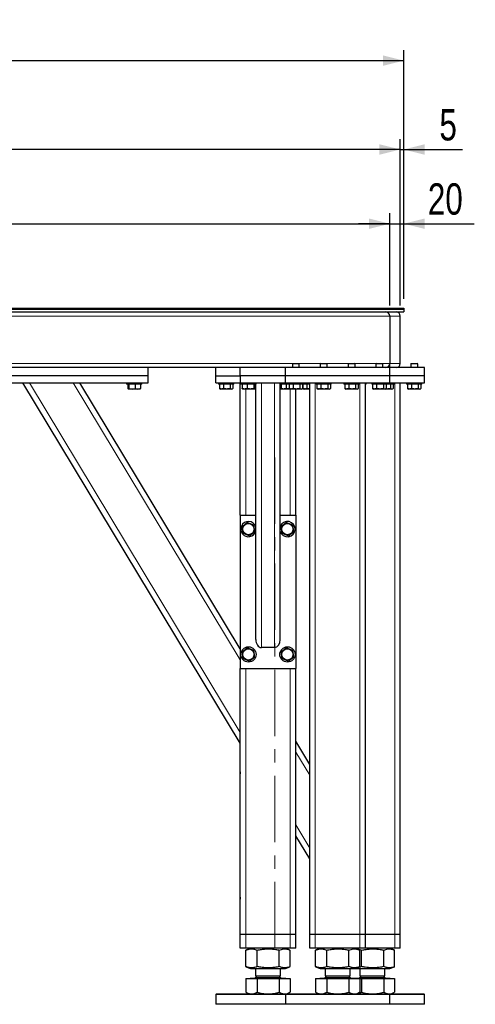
# Model space of a CAD drawing. Header units: millimetres. Extents: x 5 to 589, y 5 to 415.
# Tile 11 of 71: x 122 to 165, y 265 to 359. Entities that reach past the tile are written whole.
import ezdxf

# ---------------------------------------------------------------- set-up
doc = ezdxf.new("R2010")
doc.units = ezdxf.units.MM
doc.linetypes.add('CENTER', pattern=[10.16, 6.35, -1.27, 1.27, -1.27])
doc.layers.add('COTES', color=1, linetype='Continuous')
doc.layers.add('TRAIT-FORT', color=4, linetype='Continuous', lineweight=25)
doc.styles.add('SLDTEXTSTYLE0', font='TXT', dxfattribs={"width": 0.75})
doc.dimstyles.new('SLDDIMSTYLE4', dxfattribs={"dimtxt": 3, "dimasz": 2, "dimexe": 0, "dimexo": 0.0625, "dimgap": 0.75, "dimtad": 1, "dimdec": 0, "dimlfac": 15, "dimrnd": 1e-09, "dimzin": 12, "dimdsep": 46, "dimtxsty": 'SLDTEXTSTYLE0', "dimsah": 1, "dimcen": 0.09, "dimadec": 0, "dimazin": 3, "dimtfac": 1, "dimtdec": 0, "dimtmove": 0, "dimatfit": 0, "dimfxl": 1, "dimfrac": 2, "dimtolj": 1, "dimtzin": 12, "dimarcsym": 0})
doc.dimstyles.new('SLDDIMSTYLE5', dxfattribs={"dimtxt": 3, "dimasz": 2, "dimexe": 0, "dimexo": 0.0625, "dimgap": 0.75, "dimtad": 1, "dimdec": 0, "dimlfac": 15, "dimrnd": 1e-09, "dimzin": 12, "dimdsep": 46, "dimtxsty": 'SLDTEXTSTYLE0', "dimsah": 1, "dimcen": 0.09, "dimadec": 0, "dimazin": 3, "dimtfac": 1, "dimtdec": 0, "dimtofl": 0, "dimtmove": 0, "dimatfit": 3, "dimfxl": 1, "dimfrac": 2, "dimtolj": 1, "dimtzin": 12, "dimarcsym": 0})

# ---------------------------------------------------------------- blocks, each defined once
blk = doc.blocks.new('_D_51')
at = {"layer": 'COTES', "color": 1, "transparency": 16777216}
for p, q in [((41.247, 331.692), (41.247, 340.538)), ((157.247, 331.692), (157.247, 340.538)), ((41.247, 339.538), (157.247, 339.538))]:
    blk.add_line(p, q, dxfattribs=at)
for points in [[(41.247, 339.538), (43.247, 339.038), (43.247, 340.038)], [(157.247, 339.538), (155.247, 340.038), (155.247, 339.038)]]:
    blk.add_solid(points, dxfattribs=at)
at = {"layer": 'COTES', "color": 1, "transparency": 16777216, "char_height": 3, "attachment_point": 1, "style": 'SLDTEXTSTYLE0'}
for s, insert in [('1740', (79.106, 343.405)), ('CADRE ARRIERE', (89.097, 343.405))]:
    blk.add_mtext(s, dxfattribs=dict(at, insert=insert))
blk = doc.blocks.new('_D_52')
at = {"layer": 'COTES', "color": 1, "transparency": 16777216}
for p, q in [((157.247, 331.692), (157.247, 340.538)), ((158.581, 332.359), (158.581, 340.538)), ((157.247, 339.538), (154.247, 339.538)), ((157.247, 339.538), (158.581, 339.538)), ((158.581, 339.538), (165.32, 339.538))]:
    blk.add_line(p, q, dxfattribs=at)
for points in [[(157.247, 339.538), (155.247, 340.038), (155.247, 339.038)], [(158.581, 339.538), (160.581, 339.038), (160.581, 340.038)]]:
    blk.add_solid(points, dxfattribs=at)
at = {"layer": 'COTES', "color": 1, "transparency": 16777216, "insert": (160.887, 343.405), "char_height": 3, "attachment_point": 1, "style": 'SLDTEXTSTYLE0'}
blk.add_mtext('20', dxfattribs=at)
blk = doc.blocks.new('_D_53')
at = {"layer": 'COTES', "color": 1, "transparency": 16777216}
for p, q in [((158.247, 331.692), (158.247, 347.643)), ((158.581, 332.359), (158.581, 347.643)), ((158.247, 346.643), (155.247, 346.643)), ((158.247, 346.643), (158.581, 346.643)), ((158.581, 346.643), (164.212, 346.643))]:
    blk.add_line(p, q, dxfattribs=at)
for points in [[(158.247, 346.643), (156.247, 347.143), (156.247, 346.143)], [(158.581, 346.643), (160.581, 346.143), (160.581, 347.143)]]:
    blk.add_solid(points, dxfattribs=at)
at = {"layer": 'COTES', "color": 1, "transparency": 16777216, "insert": (161.995, 350.51), "char_height": 3, "attachment_point": 1, "style": 'SLDTEXTSTYLE0'}
blk.add_mtext('5', dxfattribs=at)
blk = doc.blocks.new('_D_54')
at = {"layer": 'COTES', "color": 1, "transparency": 16777216}
for p, q in [((40.247, 331.692), (40.247, 347.643)), ((158.247, 331.692), (158.247, 347.643)), ((158.247, 346.643), (40.247, 346.643))]:
    blk.add_line(p, q, dxfattribs=at)
for points in [[(40.247, 346.643), (42.247, 346.143), (42.247, 347.143)], [(158.247, 346.643), (156.247, 347.143), (156.247, 346.143)]]:
    blk.add_solid(points, dxfattribs=at)
at = {"layer": 'COTES', "color": 1, "transparency": 16777216, "char_height": 3, "attachment_point": 1, "style": 'SLDTEXTSTYLE0'}
for s, insert in [('1770', (80.133, 350.51)), ('CADRE AVANT', (90.124, 350.51))]:
    blk.add_mtext(s, dxfattribs=dict(at, insert=insert))
blk = doc.blocks.new('_D_55')
at = {"layer": 'COTES', "color": 1, "transparency": 16777216}
for p, q in [((39.914, 332.359), (39.914, 356.152)), ((158.581, 332.359), (158.581, 356.152)), ((39.914, 355.152), (158.581, 355.152))]:
    blk.add_line(p, q, dxfattribs=at)
for points in [[(39.914, 355.152), (41.914, 354.652), (41.914, 355.652)], [(158.581, 355.152), (156.581, 355.652), (156.581, 354.652)]]:
    blk.add_solid(points, dxfattribs=at)
at = {"layer": 'COTES', "color": 1, "transparency": 16777216, "char_height": 3, "attachment_point": 1, "style": 'SLDTEXTSTYLE0'}
for s, insert in [('1780', (88.679, 359.02)), ('TOLES', (98.67, 359.02))]:
    blk.add_mtext(s, dxfattribs=dict(at, insert=insert))

msp = doc.modelspace()

# ---------------------------------------------------------------- linework, layer by layer
at = {"color": 8, "linetype": 'Continuous', "lineweight": 18}
for p, q in [((157.2473, 330.6924), (41.2473, 330.6924)), ((158.2473, 330.6924), (157.2473, 330.6924)), ((147.9607, 326.1591), (75.2007, 326.1591)), ((150.6273, 326.1591), (148.534, 326.1591)), ((153.294, 326.1591), (151.2007, 326.1591)), ((155.9607, 326.1591), (153.8673, 326.1591)), ((157.2473, 326.1591), (156.534, 326.1591)), ((158.2473, 326.1591), (157.2473, 326.1591)), ((142.914, 290.8165), (122.7367, 324.2924)), ((142.914, 297.7902), (126.9401, 324.2924)), ((143.4473, 311.6257), (143.4473, 323.6924)), ((144.9473, 298.9591), (144.9473, 324.2924)), ((146.214, 298.9591), (146.214, 324.2924)), ((147.714, 311.6257), (147.714, 323.6924)), ((150.114, 271.4924), (150.114, 324.2924)), ((154.3807, 271.4924), (154.3807, 324.2924)), ((157.714, 271.4924), (157.714, 324.2924)), ((143.4473, 271.4924), (143.4473, 296.9591)), ((147.714, 271.4924), (147.714, 296.9591)), ((149.5807, 286.7296), (148.2473, 288.9418)), ((149.5807, 279.7559), (148.2473, 281.968)), ((143.4473, 270.1591), (143.4473, 271.4924)), ((147.714, 270.1591), (147.714, 271.4924)), ((150.114, 270.1591), (150.114, 271.4924)), ((154.3807, 270.1591), (154.3807, 271.4924)), ((157.714, 270.1591), (157.714, 271.4924))]:
    msp.add_line(p, q, dxfattribs=at)
at = {"color": 7, "linetype": 'CENTER', "lineweight": 18}
msp.add_line((146.2473, 270.1591), (146.2473, 317.875), dxfattribs=at)
at = {"layer": 'TRAIT-FORT', "color": 4, "linetype": 'Continuous', "lineweight": 25}
for p, q in [((39.914, 331.4591), (158.5807, 331.4591)), ((39.914, 331.3591), (158.5807, 331.3591)), ((39.914, 331.0924), (158.5807, 331.0924)), ((156.9208, 331.0856), (156.914, 331.0924)), ((158.5807, 331.4591), (158.5807, 331.3591)), ((158.5807, 331.3591), (158.5807, 331.0924)), ((157.2473, 330.7591), (157.2405, 330.7659)), ((157.2473, 330.6924), (157.2473, 326.1591)), ((158.2473, 326.1591), (158.2473, 330.6924)), ((147.2473, 325.7591), (107.0473, 325.7591)), ((134.114, 324.9591), (134.114, 325.7591)), ((140.5807, 324.9591), (140.5807, 325.7591)), ((142.914, 324.9591), (142.914, 325.7591)), ((147.2473, 324.9591), (147.2473, 325.7591)), ((157.2473, 325.7591), (147.2473, 325.7591)), ((147.9607, 326.1591), (147.914, 326.1124)), ((147.914, 326.1124), (147.914, 325.7591)), ((148.5807, 326.1124), (147.914, 326.1124)), ((147.9607, 326.1591), (148.534, 326.1591)), ((148.5807, 326.1124), (148.534, 326.1591)), ((148.5807, 325.7591), (148.5807, 326.1124)), ((150.6273, 326.1591), (150.5807, 326.1124)), ((150.5807, 326.1124), (150.5807, 325.7591)), ((151.2473, 326.1124), (150.5807, 326.1124)), ((150.6273, 326.1591), (151.2007, 326.1591)), ((151.2473, 326.1124), (151.2007, 326.1591)), ((151.2473, 325.7591), (151.2473, 326.1124)), ((153.294, 326.1591), (153.2473, 326.1124)), ((153.2473, 326.1124), (153.2473, 325.7591)), ((153.914, 326.1124), (153.2473, 326.1124)), ((153.294, 326.1591), (153.8673, 326.1591)), ((153.914, 326.1124), (153.8673, 326.1591)), ((153.914, 325.7591), (153.914, 326.1124)), ((155.9607, 326.1591), (155.914, 326.1124)), ((155.914, 326.1124), (155.914, 325.7591)), ((156.5807, 326.1124), (155.914, 326.1124)), ((155.9607, 326.1591), (156.534, 326.1591)), ((156.5807, 326.1124), (156.534, 326.1591)), ((156.5807, 325.7591), (156.5807, 326.1124)), ((157.2473, 326.1124), (157.2446, 326.1124)), ((157.2473, 326.1124), (157.2449, 326.1149)), ((157.2473, 325.7591), (157.2473, 326.1124)), ((160.5807, 325.7591), (157.2473, 325.7591)), ((157.2473, 324.9591), (157.2473, 325.7591)), ((159.294, 326.1591), (159.2473, 326.1124)), ((159.2473, 326.1124), (159.2473, 325.7591)), ((159.914, 326.1124), (159.2473, 326.1124)), ((159.294, 326.1591), (159.8673, 326.1591)), ((159.914, 326.1124), (159.8673, 326.1591)), ((159.914, 325.7591), (159.914, 326.1124)), ((160.5807, 324.9591), (160.5807, 325.7591)), ((134.114, 324.9591), (121.0473, 324.9591)), ((134.114, 324.2924), (134.114, 324.9591)), ((140.5807, 324.9591), (142.914, 324.9591)), ((140.5807, 324.2924), (140.5807, 324.9591)), ((147.2473, 324.9591), (142.914, 324.9591)), ((142.914, 324.9591), (142.914, 324.2924)), ((157.2473, 324.9591), (147.2473, 324.9591)), ((147.2473, 324.2924), (147.2473, 324.9591)), ((160.5807, 324.9591), (157.2473, 324.9591)), ((157.2473, 324.2924), (157.2473, 324.9591)), ((160.5807, 324.2924), (160.5807, 324.9591)), ((121.0473, 324.2924), (134.114, 324.2924)), ((142.914, 289.7833), (122.114, 324.2924)), ((142.914, 298.8234), (127.5628, 324.2924)), ((132.0473, 324.2924), (132.0473, 324.1591)), ((133.4503, 324.1591), (132.0473, 324.1591)), ((132.1814, 324.1591), (132.1814, 323.7594)), ((132.2096, 323.7113), (132.2423, 323.6924)), ((133.0995, 323.6924), (132.2423, 323.6924)), ((132.2535, 324.1591), (132.2535, 323.7594)), ((132.8527, 324.1591), (132.8527, 323.7594)), ((133.319, 323.6924), (133.0995, 323.6924)), ((133.319, 323.6924), (133.3517, 323.7113)), ((133.3799, 324.1591), (133.3799, 323.7594)), ((133.514, 324.1591), (133.4503, 324.1591)), ((133.514, 324.1591), (133.514, 324.2924)), ((140.5807, 324.2924), (142.914, 324.2924)), ((140.8473, 324.2924), (140.8473, 324.1591)), ((142.314, 324.1591), (140.8473, 324.1591)), ((140.9303, 324.1591), (140.9303, 323.7594)), ((140.9619, 323.7411), (140.9303, 323.7594)), ((140.9609, 323.7394), (141.0423, 323.6924)), ((142.119, 323.6924), (141.0423, 323.6924)), ((141.3179, 324.1591), (141.3179, 323.7594)), ((141.9682, 324.1591), (141.9682, 323.7594)), ((142.119, 323.6924), (142.2004, 323.7394)), ((142.231, 324.1591), (142.231, 323.7594)), ((142.314, 324.1591), (142.314, 324.2924)), ((142.914, 324.2924), (147.2473, 324.2924)), ((142.914, 311.6257), (142.914, 324.2924)), ((142.9807, 324.2924), (142.9807, 324.1591)), ((144.4473, 324.1591), (142.9807, 324.1591)), ((143.0982, 324.1591), (143.0982, 323.7594)), ((143.1369, 323.7148), (143.1757, 323.6924)), ((144.2523, 323.6924), (143.1757, 323.6924)), ((143.5977, 324.1591), (143.5977, 323.7594)), ((144.2135, 324.1591), (144.2135, 323.7594)), ((144.2523, 323.6924), (144.2911, 323.7148)), ((144.414, 323.6924), (144.2523, 323.6924)), ((144.414, 323.7175), (144.2866, 323.709)), ((144.3298, 324.1591), (144.3298, 323.7594)), ((144.414, 299.7133), (144.414, 324.1591)), ((144.4473, 324.1591), (144.4473, 324.2924)), ((146.714, 324.2924), (146.714, 324.1591)), ((147.514, 324.1591), (146.714, 324.1591)), ((146.7473, 299.7133), (146.7473, 324.1591)), ((146.909, 323.6924), (146.7473, 323.6924)), ((146.8315, 324.1591), (146.8315, 323.7594)), ((146.8703, 323.7148), (146.909, 323.6924)), ((147.709, 323.6924), (146.909, 323.6924)), ((147.2473, 324.2924), (157.2473, 324.2924)), ((147.331, 324.1591), (147.331, 323.7594)), ((147.514, 324.2924), (147.514, 324.1591)), ((148.9807, 324.1591), (147.514, 324.1591)), ((147.597, 324.1591), (147.597, 323.7594)), ((147.6286, 323.7411), (147.597, 323.7594)), ((147.6276, 323.7394), (147.709, 323.6924)), ((148.7857, 323.6924), (147.709, 323.6924)), ((147.9846, 324.1591), (147.9846, 323.7594)), ((148.2473, 311.6257), (148.2473, 323.6924)), ((148.6349, 324.1591), (148.6349, 323.7594)), ((148.7857, 323.6924), (148.8671, 323.7394)), ((148.8977, 324.1591), (148.8977, 323.7594)), ((148.9303, 324.1591), (148.9303, 323.7594)), ((148.9619, 323.7411), (148.9303, 323.7594)), ((148.9609, 323.7394), (149.0423, 323.6924)), ((148.9807, 324.1591), (148.9807, 324.2924)), ((149.5807, 324.1591), (148.9807, 324.1591)), ((149.5807, 323.6924), (149.0423, 323.6924)), ((149.3179, 324.1591), (149.3179, 323.7594)), ((149.5807, 271.4924), (149.5807, 324.2924)), ((150.1807, 324.2924), (150.1807, 324.1591)), ((151.6473, 324.1591), (150.1807, 324.1591)), ((150.2636, 324.1591), (150.2636, 323.7594)), ((150.2952, 323.7411), (150.2636, 323.7594)), ((150.2943, 323.7394), (150.3757, 323.6924)), ((151.4523, 323.6924), (150.3757, 323.6924)), ((150.6512, 324.1591), (150.6512, 323.7594)), ((151.3016, 324.1591), (151.3016, 323.7594)), ((151.4523, 323.6924), (151.5337, 323.7394)), ((151.5644, 324.1591), (151.5644, 323.7594)), ((151.6473, 324.1591), (151.6473, 324.2924)), ((152.8473, 324.2924), (152.8473, 324.1591)), ((154.314, 324.1591), (152.8473, 324.1591)), ((152.9303, 324.1591), (152.9303, 323.7594)), ((152.9619, 323.7411), (152.9303, 323.7594)), ((152.9609, 323.7394), (153.0423, 323.6924)), ((154.119, 323.6924), (153.0423, 323.6924)), ((153.3179, 324.1591), (153.3179, 323.7594)), ((153.9682, 324.1591), (153.9682, 323.7594)), ((154.119, 323.6924), (154.2004, 323.7394)), ((154.231, 324.1591), (154.231, 323.7594)), ((154.314, 324.1591), (154.314, 324.2924)), ((154.914, 271.4924), (154.914, 324.2924)), ((154.9807, 324.1591), (154.914, 324.1591)), ((154.9807, 324.1591), (154.9807, 324.2924)), ((155.514, 324.2924), (155.514, 324.1591)), ((156.9807, 324.1591), (155.514, 324.1591)), ((155.597, 324.1591), (155.597, 323.7594)), ((155.6286, 323.7411), (155.597, 323.7594)), ((155.6276, 323.7394), (155.709, 323.6924)), ((156.7857, 323.6924), (155.709, 323.6924)), ((155.9846, 324.1591), (155.9846, 323.7594)), ((156.6349, 324.1591), (156.6349, 323.7594)), ((156.7857, 323.6924), (156.8671, 323.7394)), ((157.4523, 323.6924), (156.7857, 323.6924)), ((156.8977, 324.1591), (156.8977, 323.7594)), ((156.9807, 324.1591), (156.9807, 324.2924)), ((157.6473, 324.1591), (156.9807, 324.1591)), ((157.2473, 324.2924), (160.5807, 324.2924)), ((157.3016, 324.1591), (157.3016, 323.7594)), ((157.4523, 323.6924), (157.5337, 323.7394)), ((157.5644, 324.1591), (157.5644, 323.7594)), ((157.6473, 324.1591), (157.6473, 324.2924)), ((158.2473, 271.4924), (158.2473, 324.2924)), ((158.8473, 324.2924), (158.8473, 324.1591)), ((160.314, 324.1591), (158.8473, 324.1591)), ((158.9303, 324.1591), (158.9303, 323.7594)), ((158.9619, 323.7411), (158.9303, 323.7594)), ((158.9609, 323.7394), (159.0423, 323.6924)), ((160.119, 323.6924), (159.0423, 323.6924)), ((159.3179, 324.1591), (159.3179, 323.7594)), ((159.9682, 324.1591), (159.9682, 323.7594)), ((160.119, 323.6924), (160.2004, 323.7394)), ((160.231, 324.1591), (160.231, 323.7594)), ((160.314, 324.1591), (160.314, 324.2924)), ((142.914, 311.6257), (142.914, 296.9591)), ((142.914, 311.6257), (144.414, 311.6257)), ((146.7473, 311.6257), (148.2473, 311.6257)), ((148.2473, 311.6257), (148.2473, 296.9591)), ((146.7699, 310.5733), (146.7473, 310.511)), ((146.214, 298.9591), (144.9473, 298.9591)), ((142.914, 296.9591), (148.2473, 296.9591)), ((142.914, 287.0548), (142.914, 296.9591)), ((148.2473, 271.4924), (148.2473, 296.9591)), ((149.5807, 287.7628), (148.2473, 289.9749)), ((142.914, 286.8633), (142.914, 287.0548)), ((142.914, 275.0548), (142.914, 286.8633)), ((149.5807, 278.7227), (148.2473, 280.9348)), ((142.914, 274.8633), (142.914, 275.0548)), ((142.914, 271.4924), (142.914, 274.8633)), ((143.4473, 271.4924), (142.914, 271.4924)), ((142.914, 270.1591), (142.914, 271.4924)), ((147.714, 271.4924), (143.4473, 271.4924)), ((148.2473, 271.4924), (147.714, 271.4924)), ((148.2473, 270.1591), (148.2473, 271.4924)), ((150.114, 271.4924), (149.5807, 271.4924)), ((149.5807, 270.1591), (149.5807, 271.4924)), ((154.3807, 271.4924), (150.114, 271.4924)), ((154.914, 271.4924), (154.3807, 271.4924)), ((154.914, 270.1591), (154.914, 271.4924)), ((157.714, 271.4924), (154.914, 271.4924)), ((158.2473, 271.4924), (157.714, 271.4924)), ((158.2473, 270.1591), (158.2473, 271.4924)), ((143.4473, 270.1591), (142.914, 270.1591)), ((147.714, 270.1591), (143.4473, 270.1591)), ((143.48, 269.9891), (143.4639, 269.9833)), ((143.4639, 268.4015), (143.4639, 269.9833)), ((143.8987, 270.1591), (143.4783, 269.9892)), ((144.5445, 268.4015), (144.5445, 269.9833)), ((146.6613, 268.4015), (146.6613, 269.9833)), ((147.6831, 269.9892), (147.2626, 270.1591)), ((147.6975, 268.4015), (147.6975, 269.9833)), ((148.2473, 270.1591), (147.714, 270.1591)), ((150.114, 270.1591), (149.5807, 270.1591)), ((154.3807, 270.1591), (150.114, 270.1591)), ((150.1466, 269.9891), (150.1305, 269.9833)), ((150.1305, 268.4015), (150.1305, 269.9833)), ((150.5654, 270.1591), (150.1449, 269.9892)), ((151.2111, 268.4015), (151.2111, 269.9833)), ((153.3279, 268.4015), (153.3279, 269.9833)), ((154.3497, 269.9892), (153.9293, 270.1591)), ((154.3641, 268.4015), (154.3641, 269.9833)), ((154.914, 270.1591), (154.3807, 270.1591)), ((154.5445, 268.4015), (154.5445, 269.9833)), ((157.714, 270.1591), (154.914, 270.1591)), ((156.6613, 268.4015), (156.6613, 269.9833)), ((157.6831, 269.9892), (157.2626, 270.1591)), ((157.6975, 268.4015), (157.6975, 269.9833)), ((158.2473, 270.1591), (157.714, 270.1591)), ((143.4639, 268.4015), (143.4799, 268.396)), ((143.4783, 268.3956), (143.8987, 268.2257)), ((143.8987, 268.2257), (147.2626, 268.2257)), ((144.3807, 268.2257), (144.3807, 267.5034)), ((146.7807, 267.5034), (146.7807, 268.2257)), ((147.2626, 268.2257), (147.6831, 268.3956)), ((150.1305, 268.4015), (150.1466, 268.396)), ((150.1449, 268.3956), (150.5654, 268.2257)), ((150.5654, 268.2257), (153.9293, 268.2257)), ((151.0473, 268.2257), (151.0473, 267.5034)), ((153.4473, 267.5034), (153.4473, 268.2257)), ((153.4783, 268.3956), (153.8987, 268.2257)), ((153.9293, 268.2257), (154.3497, 268.3956)), ((153.9293, 268.2257), (157.2626, 268.2257)), ((154.3807, 268.2257), (154.3807, 267.5034)), ((156.7807, 267.5034), (156.7807, 268.2257)), ((157.2626, 268.2257), (157.6831, 268.3956)), ((143.4639, 267.2791), (143.4639, 265.9562)), ((143.4639, 267.2791), (144.5445, 267.2791)), ((143.877, 267.2924), (143.877, 267.2791)), ((143.877, 267.2924), (144.1157, 267.2924)), ((144.1157, 267.2924), (147.2843, 267.2924)), ((144.525, 267.5034), (144.3807, 267.3591)), ((144.3807, 267.5034), (144.5488, 267.5034)), ((144.3807, 267.3591), (146.1932, 267.3591)), ((144.5445, 267.2791), (144.5445, 265.9562)), ((144.5445, 267.2791), (146.6613, 267.2791)), ((144.5488, 267.5034), (146.7807, 267.5034)), ((146.1932, 267.3591), (146.7807, 267.3591)), ((146.7807, 267.3591), (146.6363, 267.5034)), ((146.6613, 267.2791), (146.6613, 265.9562)), ((146.6613, 267.2791), (147.6975, 267.2791)), ((147.2843, 267.2791), (147.2843, 267.2924)), ((147.6975, 267.2791), (147.6975, 265.9562)), ((150.1305, 267.2791), (150.1305, 265.9562)), ((150.1305, 267.2791), (151.2111, 267.2791)), ((150.5437, 267.2924), (150.5437, 267.2791)), ((150.5437, 267.2924), (150.7823, 267.2924)), ((150.7823, 267.2924), (153.951, 267.2924)), ((151.1917, 267.5034), (151.0473, 267.3591)), ((151.0473, 267.5034), (151.2154, 267.5034)), ((151.0473, 267.3591), (152.8599, 267.3591)), ((151.2111, 267.2791), (151.2111, 265.9562)), ((151.2111, 267.2791), (153.3279, 267.2791)), ((151.2154, 267.5034), (153.4473, 267.5034)), ((152.8599, 267.3591), (153.4473, 267.3591)), ((153.4473, 267.3591), (153.303, 267.5034)), ((153.3279, 267.2791), (153.3279, 265.9562)), ((153.3279, 267.2791), (154.3641, 267.2791)), ((153.951, 267.2791), (153.951, 267.2924)), ((153.951, 267.2924), (154.1157, 267.2924)), ((154.1157, 267.2924), (157.2843, 267.2924)), ((154.3641, 267.2791), (154.5445, 267.2791)), ((154.3641, 267.2791), (154.3641, 265.9562)), ((154.525, 267.5034), (154.3807, 267.3591)), ((154.3807, 267.5034), (154.5488, 267.5034)), ((154.3807, 267.3591), (156.1932, 267.3591)), ((154.5445, 267.2791), (154.5445, 265.9562)), ((154.5445, 267.2791), (156.6613, 267.2791)), ((154.5488, 267.5034), (156.7807, 267.5034)), ((156.1932, 267.3591), (156.7807, 267.3591)), ((156.7807, 267.3591), (156.6363, 267.5034)), ((156.6613, 267.2791), (156.6613, 265.9562)), ((156.6613, 267.2791), (157.6975, 267.2791)), ((157.2843, 267.2791), (157.2843, 267.2924)), ((157.6975, 267.2791), (157.6975, 265.9562)), ((143.4782, 265.9495), (143.4639, 265.9562)), ((143.4775, 265.9482), (143.7473, 265.7924)), ((147.414, 265.7924), (147.6839, 265.9482)), ((150.1449, 265.9495), (150.1305, 265.9562)), ((150.1441, 265.9482), (150.414, 265.7924)), ((154.0807, 265.7924), (154.3505, 265.9482)), ((157.414, 265.7924), (157.6839, 265.9482)), ((140.6473, 265.7924), (140.5807, 265.7257)), ((140.5807, 265.7257), (140.5807, 264.7924)), ((147.2473, 265.7257), (140.5807, 265.7257)), ((140.6473, 265.7924), (147.314, 265.7924)), ((147.314, 265.7924), (147.2473, 265.7257)), ((147.2473, 265.7257), (147.2473, 264.7924)), ((156.7908, 265.7257), (147.2473, 265.7257)), ((147.314, 265.7924), (156.7302, 265.7924)), ((156.7302, 265.7924), (157.1807, 265.7924)), ((157.2473, 265.7257), (156.7908, 265.7257)), ((157.2473, 265.7257), (157.1807, 265.7924)), ((157.1807, 265.7924), (160.0636, 265.7924)), ((157.2473, 264.7924), (157.2473, 265.7257)), ((160.1241, 265.7257), (157.2473, 265.7257)), ((160.0636, 265.7924), (160.514, 265.7924)), ((160.5807, 265.7257), (160.1241, 265.7257)), ((160.5807, 265.7257), (160.514, 265.7924)), ((160.5807, 264.7924), (160.5807, 265.7257)), ((147.2473, 264.7924), (140.5807, 264.7924)), ((157.2473, 264.7924), (147.2473, 264.7924)), ((160.5807, 264.7924), (157.2473, 264.7924))]:
    msp.add_line(p, q, dxfattribs=at)
for centre, radius in [((143.714, 310.2924), 0.5383), ((147.4473, 310.2924), 0.5383), ((143.714, 298.2924), 0.7333), ((147.4473, 298.2924), 0.7333), ((143.714, 298.2924), 0.5383), ((147.4473, 298.2924), 0.5383)]:
    msp.add_circle(centre, radius, dxfattribs=at)
for centre, radius, start, end in [((156.8473, 330.6924), 0.4, 0, 90), ((157.8473, 330.6924), 0.4, 0, 90), ((156.8473, 326.1591), 0.4, 270, 0), ((157.8473, 326.1591), 0.4, 270, 0), ((143.714, 310.2924), 0.7333, 157.477326, 342.658557), ((143.714, 310.2924), 0.7333, 17.341443, 157.477326), ((147.4473, 310.2924), 0.7333, 197.341443, 157.477326), ((144.314, 267.3591), 0.0667, 270, 0), ((146.8473, 267.3591), 0.0667, 180, 270), ((150.9807, 267.3591), 0.0667, 270, 0), ((153.514, 267.3591), 0.0667, 180, 270), ((154.314, 267.3591), 0.0667, 270, 0), ((156.8473, 267.3591), 0.0667, 180, 270)]:
    msp.add_arc(centre, radius, start, end, dxfattribs=at)
for centre, start_param, end_param in [((144.9473, 299.7133), 1.5707963, 3.1415927), ((146.214, 299.7133), 3.1415927, 4.712389)]:
    msp.add_ellipse(centre, major_axis=(0, 0.7542), ratio=0.7071068, start_param=start_param, end_param=end_param, dxfattribs=at)
for points, knots in [([(132.2535, 323.7594), (132.2472, 323.7448), (132.2346, 323.7152), (132.2158, 323.7044), (132.1979, 323.7203), (132.187, 323.7463), (132.1814, 323.7594)], [0, 0, 0, 0, 0.26460494, 0.53494775, 0.76534313, 1, 1, 1, 1]), ([(132.2535, 323.7594), (132.3055, 323.7448), (132.4106, 323.7152), (132.5664, 323.7044), (132.7153, 323.7203), (132.8066, 323.7463), (132.8527, 323.7594)], [0, 0, 0, 0, 0.2646049, 0.5349477, 0.7653431, 1, 1, 1, 1]), ([(132.8527, 323.7594), (132.9198, 323.7391), (133.0307, 323.7056), (133.1916, 323.7087), (133.2999, 323.732), (133.3621, 323.7533), (133.3799, 323.7594)], [0, 0, 0, 0, 0.3855495, 0.6376419, 0.8965462, 1, 1, 1, 1]), ([(133.3508, 323.7129), (133.3549, 323.7156), (133.3648, 323.722), (133.3744, 323.7457), (133.3799, 323.7594)], [0, 0, 0, 0, 0.4210552, 1, 1, 1, 1]), ([(141.3179, 323.7594), (141.2686, 323.7391), (141.187, 323.7056), (141.0687, 323.7087), (140.9892, 323.732), (140.9434, 323.7533), (140.9303, 323.7594)], [0, 0, 0, 0, 0.3855495, 0.6376419, 0.8965462, 1, 1, 1, 1]), ([(141.9682, 323.7594), (141.9118, 323.7448), (141.7977, 323.7152), (141.6286, 323.7044), (141.467, 323.7203), (141.3679, 323.7463), (141.3179, 323.7594)], [0, 0, 0, 0, 0.26460494, 0.53494775, 0.76534313, 1, 1, 1, 1]), ([(141.9682, 323.7594), (141.991, 323.7448), (142.0372, 323.7152), (142.1055, 323.7044), (142.1708, 323.7203), (142.2108, 323.7463), (142.231, 323.7594)], [0, 0, 0, 0, 0.2646049, 0.5349477, 0.7653431, 1, 1, 1, 1]), ([(143.5977, 323.7594), (143.5341, 323.7391), (143.429, 323.7056), (143.2766, 323.7087), (143.174, 323.732), (143.115, 323.7533), (143.0982, 323.7594)], [0, 0, 0, 0, 0.3855495, 0.6376419, 0.8965462, 1, 1, 1, 1]), ([(143.1382, 323.7169), (143.1338, 323.7188), (143.1202, 323.7247), (143.1071, 323.7454), (143.0982, 323.7594)], [0, 0, 0, 0, 0.3203618, 1, 1, 1, 1]), ([(144.2135, 323.7594), (144.16, 323.7448), (144.052, 323.7152), (143.8919, 323.7044), (143.7388, 323.7203), (143.645, 323.7463), (143.5977, 323.7594)], [0, 0, 0, 0, 0.2646049, 0.5349477, 0.7653431, 1, 1, 1, 1]), ([(144.2135, 323.7594), (144.2236, 323.7448), (144.244, 323.7152), (144.2742, 323.7044), (144.3031, 323.7203), (144.3209, 323.7463), (144.3298, 323.7594)], [0, 0, 0, 0, 0.26460494, 0.53494775, 0.76534313, 1, 1, 1, 1]), ([(146.8708, 323.7172), (146.8477, 323.7187), (146.8059, 323.7214), (146.7655, 323.7321), (146.7473, 323.7369)], [0, 0, 0, 0, 0.5518572, 1, 1, 1, 1]), ([(147.331, 323.7594), (147.2674, 323.7391), (147.1623, 323.7056), (147.0099, 323.7087), (146.9074, 323.732), (146.8484, 323.7533), (146.8315, 323.7594)], [0, 0, 0, 0, 0.3855495, 0.6376419, 0.8965462, 1, 1, 1, 1]), ([(146.8715, 323.7169), (146.8671, 323.7188), (146.8536, 323.7247), (146.8405, 323.7454), (146.8315, 323.7594)], [0, 0, 0, 0, 0.3203618, 1, 1, 1, 1]), ([(147.6733, 323.713), (147.6546, 323.7113), (147.5879, 323.7051), (147.4721, 323.7213), (147.3783, 323.7466), (147.331, 323.7594)], [0, 0, 0, 0, 0.1626722, 0.5774997, 1, 1, 1, 1]), ([(147.9846, 323.7594), (147.9352, 323.7391), (147.8537, 323.7056), (147.7354, 323.7087), (147.6558, 323.732), (147.61, 323.7533), (147.597, 323.7594)], [0, 0, 0, 0, 0.3855495, 0.6376419, 0.8965462, 1, 1, 1, 1]), ([(148.6349, 323.7594), (148.5785, 323.7448), (148.4643, 323.7152), (148.2953, 323.7044), (148.1336, 323.7203), (148.0346, 323.7463), (147.9846, 323.7594)], [0, 0, 0, 0, 0.26460494, 0.53494775, 0.76534313, 1, 1, 1, 1]), ([(148.6349, 323.7594), (148.6577, 323.7448), (148.7038, 323.7152), (148.7721, 323.7044), (148.8374, 323.7203), (148.8775, 323.7463), (148.8977, 323.7594)], [0, 0, 0, 0, 0.2646049, 0.5349477, 0.7653431, 1, 1, 1, 1]), ([(149.3179, 323.7594), (149.2686, 323.7391), (149.187, 323.7056), (149.0687, 323.7087), (148.9892, 323.732), (148.9434, 323.7533), (148.9303, 323.7594)], [0, 0, 0, 0, 0.3855495, 0.6376419, 0.8965462, 1, 1, 1, 1]), ([(149.5807, 323.713), (149.5432, 323.7156), (149.4541, 323.722), (149.3678, 323.7457), (149.3179, 323.7594)], [0, 0, 0, 0, 0.4209288, 1, 1, 1, 1]), ([(150.6512, 323.7594), (150.6019, 323.7391), (150.5204, 323.7056), (150.4021, 323.7087), (150.3225, 323.732), (150.2767, 323.7533), (150.2636, 323.7594)], [0, 0, 0, 0, 0.3855495, 0.6376419, 0.8965462, 1, 1, 1, 1]), ([(151.3016, 323.7594), (151.2451, 323.7448), (151.131, 323.7152), (150.9619, 323.7044), (150.8003, 323.7203), (150.7012, 323.7463), (150.6512, 323.7594)], [0, 0, 0, 0, 0.26460494, 0.53494775, 0.76534313, 1, 1, 1, 1]), ([(151.3016, 323.7594), (151.3244, 323.7448), (151.3705, 323.7152), (151.4388, 323.7044), (151.5041, 323.7203), (151.5441, 323.7463), (151.5644, 323.7594)], [0, 0, 0, 0, 0.2646049, 0.5349477, 0.7653431, 1, 1, 1, 1]), ([(153.3179, 323.7594), (153.2686, 323.7391), (153.187, 323.7056), (153.0687, 323.7087), (152.9892, 323.732), (152.9434, 323.7533), (152.9303, 323.7594)], [0, 0, 0, 0, 0.3855495, 0.6376419, 0.8965462, 1, 1, 1, 1]), ([(153.9682, 323.7594), (153.9118, 323.7448), (153.7977, 323.7152), (153.6286, 323.7044), (153.467, 323.7203), (153.3679, 323.7463), (153.3179, 323.7594)], [0, 0, 0, 0, 0.26460494, 0.53494775, 0.76534313, 1, 1, 1, 1]), ([(153.9682, 323.7594), (153.991, 323.7448), (154.0372, 323.7152), (154.1055, 323.7044), (154.1708, 323.7203), (154.2108, 323.7463), (154.231, 323.7594)], [0, 0, 0, 0, 0.2646049, 0.5349477, 0.7653431, 1, 1, 1, 1]), ([(155.9846, 323.7594), (155.9352, 323.7391), (155.8537, 323.7056), (155.7354, 323.7087), (155.6558, 323.732), (155.61, 323.7533), (155.597, 323.7594)], [0, 0, 0, 0, 0.3855495, 0.6376419, 0.8965462, 1, 1, 1, 1]), ([(156.6349, 323.7594), (156.5785, 323.7448), (156.4643, 323.7152), (156.2953, 323.7044), (156.1336, 323.7203), (156.0346, 323.7463), (155.9846, 323.7594)], [0, 0, 0, 0, 0.26460494, 0.53494775, 0.76534313, 1, 1, 1, 1]), ([(156.6349, 323.7594), (156.6577, 323.7448), (156.7038, 323.7152), (156.7721, 323.7044), (156.8374, 323.7203), (156.8775, 323.7463), (156.8977, 323.7594)], [0, 0, 0, 0, 0.2646049, 0.5349477, 0.7653431, 1, 1, 1, 1]), ([(157.3016, 323.7594), (157.2452, 323.7449), (157.1311, 323.7157), (156.9727, 323.7033), (156.8743, 323.7158), (156.8349, 323.7208)], [0, 0, 0, 0, 0.3699303, 0.7478823, 1, 1, 1, 1]), ([(157.3016, 323.7594), (157.3244, 323.7448), (157.3705, 323.7152), (157.4388, 323.7044), (157.5041, 323.7203), (157.5441, 323.7463), (157.5644, 323.7594)], [0, 0, 0, 0, 0.2646049, 0.5349477, 0.7653431, 1, 1, 1, 1]), ([(159.3179, 323.7594), (159.2686, 323.7391), (159.187, 323.7056), (159.0687, 323.7087), (158.9892, 323.732), (158.9434, 323.7533), (158.9303, 323.7594)], [0, 0, 0, 0, 0.3855495, 0.6376419, 0.8965462, 1, 1, 1, 1]), ([(159.9682, 323.7594), (159.9118, 323.7448), (159.7977, 323.7152), (159.6286, 323.7044), (159.467, 323.7203), (159.3679, 323.7463), (159.3179, 323.7594)], [0, 0, 0, 0, 0.26460494, 0.53494775, 0.76534313, 1, 1, 1, 1]), ([(159.9682, 323.7594), (159.991, 323.7448), (160.0372, 323.7152), (160.1055, 323.7044), (160.1708, 323.7203), (160.2108, 323.7463), (160.231, 323.7594)], [0, 0, 0, 0, 0.2646049, 0.5349477, 0.7653431, 1, 1, 1, 1]), ([(143.6332, 310.9417), (143.5879, 310.9075), (143.4963, 310.8382), (143.3606, 310.7356), (143.2309, 310.6376), (143.1514, 310.5774), (143.1113, 310.5471)], [0, 0, 0, 0, 0.2646049, 0.5349477, 0.7653431, 1, 1, 1, 1]), ([(143.1921, 309.8978), (143.1818, 309.9804), (143.1648, 310.117), (143.1401, 310.3152), (143.1235, 310.4485), (143.114, 310.5252), (143.1113, 310.5471)], [0, 0, 0, 0, 0.3855495, 0.6376419, 0.8965462, 1, 1, 1, 1]), ([(143.6332, 310.9417), (143.6855, 310.9196), (143.7913, 310.8749), (143.948, 310.8087), (144.0978, 310.7454), (144.1896, 310.7066), (144.2359, 310.6871)], [0, 0, 0, 0, 0.2646049, 0.5349477, 0.7653431, 1, 1, 1, 1]), ([(144.3167, 310.0377), (144.3065, 310.1203), (144.2894, 310.257), (144.2648, 310.4551), (144.2482, 310.5885), (144.2387, 310.6652), (144.2359, 310.6871)], [0, 0, 0, 0, 0.3855495, 0.6376419, 0.8965462, 1, 1, 1, 1]), ([(147.3665, 310.9417), (147.3212, 310.9075), (147.2296, 310.8382), (147.094, 310.7356), (146.9642, 310.6376), (146.8847, 310.5774), (146.8446, 310.5471)], [0, 0, 0, 0, 0.2646049, 0.5349477, 0.7653431, 1, 1, 1, 1]), ([(146.9254, 309.8978), (146.9151, 309.9804), (146.8981, 310.117), (146.8735, 310.3152), (146.8569, 310.4485), (146.8473, 310.5252), (146.8446, 310.5471)], [0, 0, 0, 0, 0.3855495, 0.6376419, 0.8965462, 1, 1, 1, 1]), ([(147.3665, 310.9417), (147.4188, 310.9196), (147.5246, 310.8749), (147.6813, 310.8087), (147.8311, 310.7454), (147.9229, 310.7066), (147.9693, 310.6871)], [0, 0, 0, 0, 0.2646049, 0.5349477, 0.7653431, 1, 1, 1, 1]), ([(148.0501, 310.0377), (148.0398, 310.1203), (148.0228, 310.257), (147.9981, 310.4551), (147.9815, 310.5885), (147.972, 310.6652), (147.9693, 310.6871)], [0, 0, 0, 0, 0.3855495, 0.6376419, 0.8965462, 1, 1, 1, 1]), ([(143.7948, 309.6431), (143.7425, 309.6652), (143.6367, 309.7099), (143.48, 309.7761), (143.3302, 309.8394), (143.2384, 309.8782), (143.1921, 309.8978)], [0, 0, 0, 0, 0.26460494, 0.53494775, 0.76534313, 1, 1, 1, 1]), ([(143.7948, 309.6431), (143.8401, 309.6773), (143.9317, 309.7466), (144.0674, 309.8492), (144.1971, 309.9473), (144.2766, 310.0074), (144.3167, 310.0377)], [0, 0, 0, 0, 0.2646049, 0.5349477, 0.7653431, 1, 1, 1, 1]), ([(147.5281, 309.6431), (147.4758, 309.6652), (147.3701, 309.7099), (147.2134, 309.7761), (147.0636, 309.8394), (146.9717, 309.8782), (146.9254, 309.8978)], [0, 0, 0, 0, 0.26460494, 0.53494775, 0.76534313, 1, 1, 1, 1]), ([(147.5281, 309.6431), (147.5734, 309.6773), (147.665, 309.7466), (147.8007, 309.8492), (147.9304, 309.9473), (148.0099, 310.0074), (148.0501, 310.0377)], [0, 0, 0, 0, 0.2646049, 0.5349477, 0.7653431, 1, 1, 1, 1]), ([(143.6332, 298.9417), (143.5879, 298.9075), (143.4963, 298.8382), (143.3606, 298.7356), (143.2309, 298.6376), (143.1514, 298.5774), (143.1113, 298.5471)], [0, 0, 0, 0, 0.2646049, 0.5349477, 0.7653431, 1, 1, 1, 1]), ([(143.6332, 298.9417), (143.6855, 298.9196), (143.7913, 298.8749), (143.948, 298.8087), (144.0978, 298.7454), (144.1896, 298.7066), (144.2359, 298.6871)], [0, 0, 0, 0, 0.2646049, 0.5349477, 0.7653431, 1, 1, 1, 1]), ([(147.3665, 298.9417), (147.3212, 298.9075), (147.2296, 298.8382), (147.094, 298.7356), (146.9642, 298.6376), (146.8847, 298.5774), (146.8446, 298.5471)], [0, 0, 0, 0, 0.2646049, 0.5349477, 0.7653431, 1, 1, 1, 1]), ([(147.3665, 298.9417), (147.4188, 298.9196), (147.5246, 298.8749), (147.6813, 298.8087), (147.8311, 298.7454), (147.9229, 298.7066), (147.9693, 298.6871)], [0, 0, 0, 0, 0.2646049, 0.5349477, 0.7653431, 1, 1, 1, 1]), ([(143.1921, 297.8978), (143.1818, 297.9804), (143.1648, 298.117), (143.1401, 298.3152), (143.1235, 298.4485), (143.114, 298.5252), (143.1113, 298.5471)], [0, 0, 0, 0, 0.3855495, 0.6376419, 0.8965462, 1, 1, 1, 1]), ([(143.7948, 297.6431), (143.8401, 297.6773), (143.9317, 297.7466), (144.0674, 297.8492), (144.1971, 297.9473), (144.2766, 298.0074), (144.3167, 298.0377)], [0, 0, 0, 0, 0.2646049, 0.5349477, 0.7653431, 1, 1, 1, 1]), ([(144.3167, 298.0377), (144.3065, 298.1203), (144.2894, 298.257), (144.2648, 298.4551), (144.2482, 298.5885), (144.2387, 298.6652), (144.2359, 298.6871)], [0, 0, 0, 0, 0.3855495, 0.6376419, 0.8965462, 1, 1, 1, 1]), ([(146.9254, 297.8978), (146.9151, 297.9804), (146.8981, 298.117), (146.8735, 298.3152), (146.8569, 298.4485), (146.8473, 298.5252), (146.8446, 298.5471)], [0, 0, 0, 0, 0.3855495, 0.6376419, 0.8965462, 1, 1, 1, 1]), ([(147.5281, 297.6431), (147.5734, 297.6773), (147.665, 297.7466), (147.8007, 297.8492), (147.9304, 297.9473), (148.0099, 298.0074), (148.0501, 298.0377)], [0, 0, 0, 0, 0.2646049, 0.5349477, 0.7653431, 1, 1, 1, 1]), ([(148.0501, 298.0377), (148.0398, 298.1203), (148.0228, 298.257), (147.9981, 298.4551), (147.9815, 298.5885), (147.972, 298.6652), (147.9693, 298.6871)], [0, 0, 0, 0, 0.3855495, 0.6376419, 0.8965462, 1, 1, 1, 1]), ([(143.7948, 297.6431), (143.7425, 297.6652), (143.6367, 297.7099), (143.48, 297.7761), (143.3302, 297.8394), (143.2384, 297.8782), (143.1921, 297.8978)], [0, 0, 0, 0, 0.26460494, 0.53494775, 0.76534313, 1, 1, 1, 1]), ([(147.5281, 297.6431), (147.4758, 297.6652), (147.3701, 297.7099), (147.2134, 297.7761), (147.0636, 297.8394), (146.9717, 297.8782), (146.9254, 297.8978)], [0, 0, 0, 0, 0.26460494, 0.53494775, 0.76534313, 1, 1, 1, 1]), ([(142.914, 287.0548), (142.9141, 287.0236), (142.9144, 286.9598), (142.9141, 286.896), (142.914, 286.8633)], [0, 0, 0, 0, 0.4894275, 1, 1, 1, 1]), ([(142.914, 275.0548), (142.9141, 275.0236), (142.9144, 274.9598), (142.9141, 274.896), (142.914, 274.8633)], [0, 0, 0, 0, 0.4894275, 1, 1, 1, 1]), ([(143.4639, 269.9833), (143.536, 270.0094), (143.6726, 270.0589), (143.8735, 270.0956), (144.0518, 270.1011), (144.2171, 270.0819), (144.3775, 270.0449), (144.487, 270.0045), (144.5445, 269.9833)], [0, 0, 0, 0, 0.2020684, 0.3826998, 0.5553146, 0.6929917, 0.8388942, 1, 1, 1, 1]), ([(144.5445, 269.9833), (144.6858, 270.0094), (144.9534, 270.0589), (145.3469, 270.0956), (145.6962, 270.1011), (146.02, 270.0819), (146.3342, 270.0449), (146.5487, 270.0045), (146.6613, 269.9833)], [0, 0, 0, 0, 0.2020684, 0.3826998, 0.5553146, 0.6929917, 0.8388942, 1, 1, 1, 1]), ([(146.6613, 269.9833), (146.7304, 270.0094), (146.8614, 270.0589), (147.0541, 270.0956), (147.225, 270.1011), (147.3836, 270.0819), (147.532, 270.0464), (147.6316, 270.0082), (147.6814, 269.9891)], [0, 0, 0, 0, 0.2052791, 0.3887807, 0.5641381, 0.7040028, 0.8522236, 1, 1, 1, 1]), ([(150.1305, 269.9833), (150.2027, 270.0094), (150.3393, 270.0589), (150.5402, 270.0956), (150.7185, 270.1011), (150.8838, 270.0819), (151.0442, 270.0449), (151.1537, 270.0045), (151.2111, 269.9833)], [0, 0, 0, 0, 0.2020684, 0.3826998, 0.5553146, 0.6929917, 0.8388942, 1, 1, 1, 1]), ([(151.2111, 269.9833), (151.3524, 270.0094), (151.62, 270.0589), (152.0136, 270.0956), (152.3628, 270.1011), (152.6867, 270.0819), (153.0009, 270.0449), (153.2154, 270.0045), (153.3279, 269.9833)], [0, 0, 0, 0, 0.2020684, 0.3826998, 0.5553146, 0.6929917, 0.8388942, 1, 1, 1, 1]), ([(153.3279, 269.9833), (153.3971, 270.0094), (153.5281, 270.0589), (153.7207, 270.0956), (153.8917, 270.1011), (154.0502, 270.0819), (154.1986, 270.0464), (154.2983, 270.0082), (154.348, 269.9891)], [0, 0, 0, 0, 0.2052791, 0.3887807, 0.5641381, 0.7040028, 0.8522236, 1, 1, 1, 1]), ([(154.0922, 270.0932), (154.1329, 270.0895), (154.2264, 270.081), (154.3775, 270.0445), (154.487, 270.0044), (154.5445, 269.9833)], [0, 0, 0, 0, 0.2674454, 0.6155843, 1, 1, 1, 1]), ([(154.5445, 269.9833), (154.6858, 270.0094), (154.9534, 270.0589), (155.3469, 270.0956), (155.6962, 270.1011), (156.02, 270.0819), (156.3342, 270.0449), (156.5487, 270.0045), (156.6613, 269.9833)], [0, 0, 0, 0, 0.2020684, 0.3826998, 0.5553146, 0.6929917, 0.8388942, 1, 1, 1, 1]), ([(156.6613, 269.9833), (156.7304, 270.0094), (156.8614, 270.0589), (157.0541, 270.0956), (157.225, 270.1011), (157.3836, 270.0819), (157.532, 270.0464), (157.6316, 270.0082), (157.6814, 269.9891)], [0, 0, 0, 0, 0.2052791, 0.3887807, 0.5641381, 0.7040028, 0.8522236, 1, 1, 1, 1]), ([(144.5445, 268.4015), (144.4723, 268.3754), (144.3357, 268.3259), (144.1348, 268.2892), (143.9565, 268.2837), (143.7912, 268.3029), (143.6308, 268.3399), (143.5213, 268.3803), (143.4639, 268.4015)], [0, 0, 0, 0, 0.2020684, 0.3826998, 0.5553146, 0.6929917, 0.8388942, 1, 1, 1, 1]), ([(146.6613, 268.4015), (146.52, 268.3754), (146.2524, 268.3259), (145.8588, 268.2892), (145.5096, 268.2837), (145.1857, 268.3029), (144.8715, 268.3399), (144.657, 268.3803), (144.5445, 268.4015)], [0, 0, 0, 0, 0.2020684, 0.3826998, 0.5553146, 0.6929917, 0.8388942, 1, 1, 1, 1]), ([(147.6814, 268.396), (147.6176, 268.3719), (147.4919, 268.3246), (147.3047, 268.2893), (147.1337, 268.2837), (146.9751, 268.3029), (146.8214, 268.3399), (146.7164, 268.3803), (146.6613, 268.4015)], [0, 0, 0, 0, 0.1894093, 0.3729065, 0.5482597, 0.688121, 0.8363383, 1, 1, 1, 1]), ([(151.2111, 268.4015), (151.139, 268.3754), (151.0024, 268.3259), (150.8015, 268.2892), (150.6232, 268.2837), (150.4579, 268.3029), (150.2975, 268.3399), (150.188, 268.3803), (150.1305, 268.4015)], [0, 0, 0, 0, 0.2020684, 0.3826998, 0.5553146, 0.6929917, 0.8388942, 1, 1, 1, 1]), ([(153.3279, 268.4015), (153.1866, 268.3754), (152.919, 268.3259), (152.5255, 268.2892), (152.1762, 268.2837), (151.8523, 268.3029), (151.5382, 268.3399), (151.3237, 268.3803), (151.2111, 268.4015)], [0, 0, 0, 0, 0.2020684, 0.3826998, 0.5553146, 0.6929917, 0.8388942, 1, 1, 1, 1]), ([(154.3481, 268.396), (154.2842, 268.3719), (154.1586, 268.3246), (153.9713, 268.2893), (153.8004, 268.2837), (153.6418, 268.3029), (153.488, 268.3399), (153.383, 268.3803), (153.3279, 268.4015)], [0, 0, 0, 0, 0.1894093, 0.3729065, 0.5482597, 0.688121, 0.8363383, 1, 1, 1, 1]), ([(154.5445, 268.4015), (154.4723, 268.376), (154.3357, 268.3277), (154.1851, 268.2943), (154.1073, 268.2929), (154.0951, 268.2927)], [0, 0, 0, 0, 0.4852131, 0.9189514, 1, 1, 1, 1]), ([(156.6613, 268.4015), (156.52, 268.3754), (156.2524, 268.3259), (155.8588, 268.2892), (155.5096, 268.2837), (155.1857, 268.3029), (154.8715, 268.3399), (154.657, 268.3803), (154.5445, 268.4015)], [0, 0, 0, 0, 0.2020684, 0.3826998, 0.5553146, 0.6929917, 0.8388942, 1, 1, 1, 1]), ([(157.6814, 268.396), (157.6176, 268.3719), (157.4919, 268.3246), (157.3047, 268.2893), (157.1337, 268.2837), (156.9751, 268.3029), (156.8214, 268.3399), (156.7164, 268.3803), (156.6613, 268.4015)], [0, 0, 0, 0, 0.1894093, 0.3729065, 0.5482597, 0.688121, 0.8363383, 1, 1, 1, 1]), ([(143.4639, 265.9562), (143.5516, 265.9117), (143.6839, 265.8446), (143.8656, 265.7994), (143.9579, 265.7947), (144.0042, 265.7924)], [0, 0, 0, 0, 0.4952513, 0.7468182, 1, 1, 1, 1]), ([(144.0042, 265.7924), (144.0947, 265.8007), (144.2778, 265.8173), (144.4549, 265.9095), (144.5445, 265.9562)], [0, 0, 0, 0, 0.4945107, 1, 1, 1, 1]), ([(144.5445, 265.9562), (144.7163, 265.9117), (144.9755, 265.8446), (145.3315, 265.7994), (145.5122, 265.7947), (145.6029, 265.7924)], [0, 0, 0, 0, 0.4952513, 0.7468182, 1, 1, 1, 1]), ([(145.6029, 265.7924), (145.7802, 265.8007), (146.1388, 265.8173), (146.4858, 265.9095), (146.6613, 265.9562)], [0, 0, 0, 0, 0.4945107, 1, 1, 1, 1]), ([(146.6613, 265.9562), (146.7454, 265.9117), (146.8723, 265.8446), (147.0465, 265.7994), (147.135, 265.7947), (147.1794, 265.7924)], [0, 0, 0, 0, 0.4952513, 0.7468182, 1, 1, 1, 1]), ([(147.1794, 265.7924), (147.2662, 265.8007), (147.4417, 265.8173), (147.6116, 265.9095), (147.6975, 265.9562)], [0, 0, 0, 0, 0.4945107, 1, 1, 1, 1]), ([(150.1305, 265.9562), (150.2183, 265.9117), (150.3506, 265.8446), (150.5323, 265.7994), (150.6245, 265.7947), (150.6708, 265.7924)], [0, 0, 0, 0, 0.4952513, 0.7468182, 1, 1, 1, 1]), ([(150.6708, 265.7924), (150.7614, 265.8007), (150.9444, 265.8173), (151.1216, 265.9095), (151.2111, 265.9562)], [0, 0, 0, 0, 0.4945107, 1, 1, 1, 1]), ([(151.2111, 265.9562), (151.383, 265.9117), (151.6422, 265.8446), (151.9981, 265.7994), (152.1789, 265.7947), (152.2695, 265.7924)], [0, 0, 0, 0, 0.4952513, 0.7468182, 1, 1, 1, 1]), ([(152.2695, 265.7924), (152.4469, 265.8007), (152.8055, 265.8173), (153.1525, 265.9095), (153.3279, 265.9562)], [0, 0, 0, 0, 0.4945107, 1, 1, 1, 1]), ([(153.3279, 265.9562), (153.4121, 265.9117), (153.5389, 265.8446), (153.7132, 265.7994), (153.8016, 265.7947), (153.846, 265.7924)], [0, 0, 0, 0, 0.4952513, 0.7468182, 1, 1, 1, 1]), ([(153.846, 265.7924), (153.9328, 265.8007), (154.1084, 265.8173), (154.2783, 265.9095), (154.3641, 265.9562)], [0, 0, 0, 0, 0.4945107, 1, 1, 1, 1]), ([(154.11, 265.8093), (154.165, 265.8153), (154.3124, 265.8312), (154.455, 265.908), (154.5445, 265.9562)], [0, 0, 0, 0, 0.373057, 1, 1, 1, 1]), ([(154.5445, 265.9562), (154.7163, 265.9117), (154.9755, 265.8446), (155.3315, 265.7994), (155.5122, 265.7947), (155.6029, 265.7924)], [0, 0, 0, 0, 0.4952513, 0.7468182, 1, 1, 1, 1]), ([(155.6029, 265.7924), (155.7802, 265.8007), (156.1388, 265.8173), (156.4858, 265.9095), (156.6613, 265.9562)], [0, 0, 0, 0, 0.4945107, 1, 1, 1, 1]), ([(156.6613, 265.9562), (156.7454, 265.9117), (156.8723, 265.8446), (157.0465, 265.7994), (157.135, 265.7947), (157.1794, 265.7924)], [0, 0, 0, 0, 0.4952513, 0.7468182, 1, 1, 1, 1]), ([(157.1794, 265.7924), (157.2662, 265.8007), (157.4417, 265.8173), (157.6116, 265.9095), (157.6975, 265.9562)], [0, 0, 0, 0, 0.4945107, 1, 1, 1, 1])]:
    msp.add_open_spline(points, degree=3, knots=knots, dxfattribs=at)

# ---------------------------------------------------------------- dimensions: what is measured, and where the dimension line sits
at = {"layer": 'COTES', "color": 1}
for base, p1, p2, text, picture, middle in [((158.5807, 355.1524), (39.914, 331.3591), (158.5807, 331.3591), '<> TOLES', '_D_55', (99.2473, 355.1524)), ((40.2473, 346.6428), (158.2473, 330.6924), (40.2473, 330.6924), '<> CADRE AVANT', '_D_54', (99.2473, 346.6428)), ((157.2473, 339.5376), (41.2473, 330.6924), (157.2473, 330.6924), '<> CADRE ARRIERE', '_D_51', (99.2473, 339.5376))]:
    dim = msp.add_linear_dim(base=base, p1=p1, p2=p2, text=text, dimstyle='SLDDIMSTYLE5', dxfattribs=at)
    dim.commit()
    dim.dimension.update_dxf_attribs({"geometry": picture, "text_midpoint": middle, "dimtype": 160})
for base, p1, picture, middle in [((158.5807, 346.6428), (158.2473, 330.6924), '_D_53', (163.1035, 346.6428)), ((158.5807, 339.5376), (157.2473, 330.6924), '_D_52', (163.1035, 339.5376))]:
    dim = msp.add_linear_dim(base=base, p1=p1, p2=(158.5807, 331.3591), dimstyle='SLDDIMSTYLE4', dxfattribs=at)
    dim.commit()
    dim.dimension.update_dxf_attribs({"geometry": picture, "text_midpoint": middle, "dimtype": 160})

doc.saveas('drawing.dxf')
